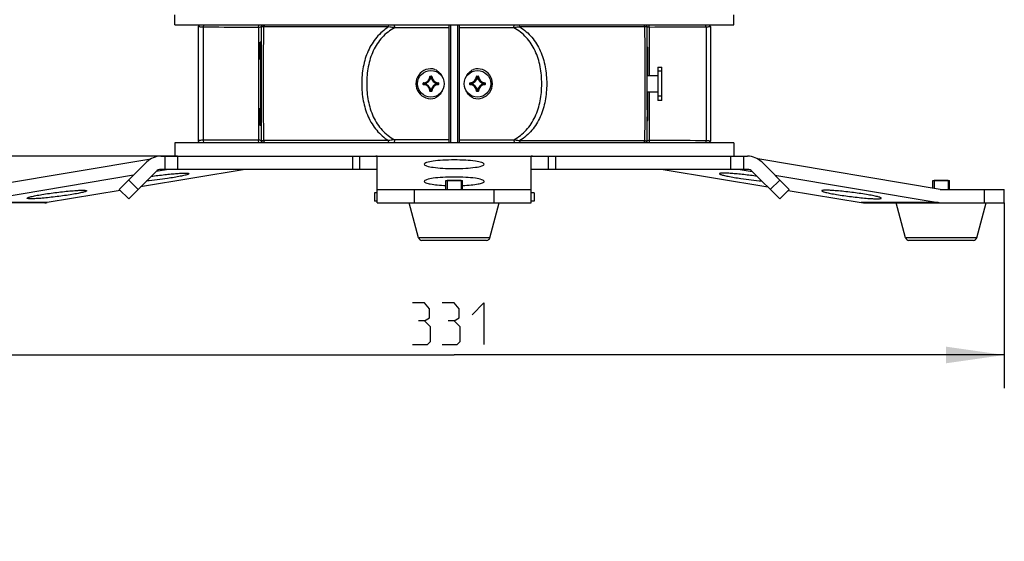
# Model space of a CAD drawing. Header units: millimetres. Extents: x 0 to 420, y 0 to 297.
# Tile 61 of 170: x 174 to 233, y 153 to 184. Entities that reach past the tile are written whole.
import ezdxf

# ---------------------------------------------------------------- set-up
doc = ezdxf.new("R2010")
doc.units = ezdxf.units.MM
doc.header["$LTSCALE"] = 23.1
doc.layers.get('0').update_dxf_attribs({"linetype": 'CONTINUOUS'})
for name, color, linetype in [('02___PRT_ALL_AXES', 7, 'CONTINUOUS'), ('AXES', 7, 'CONTINUOUS'), ('DIM_PILOTEES', 7, 'CONTINUOUS')]:
    doc.layers.add(name, color=color, linetype=linetype)
doc.styles.get("Standard").update_dxf_attribs({"font": 'txt', "width": 0.7})
doc.dimstyles.new('DIMSTYLE_1', dxfattribs={"dimtxt": 2.5, "dimasz": 3.5, "dimexe": 2, "dimexo": 0, "dimtad": 1, "dimdec": 0, "dimlfac": 5, "dimdsep": 46, "dimtxsty": 'Standard', "dimblk": '_FILLED', "dimblk1": '_FILLED', "dimblk2": '_FILLED', "dimcen": 0.09, "dimazin": 2, "dimtp": 0.5, "dimtm": 0.5, "dimtfac": 1, "dimtdec": 0, "dimtofl": 0, "dimtmove": 0, "dimatfit": 3, "dimldrblk": '_FILLED', "dimfxl": 0, "dimtolj": 1, "dimarcsym": 0})
doc.dimstyles.new('DIMSTYLE_4', dxfattribs={"dimtxt": 2.5, "dimasz": 3.5, "dimexe": 2, "dimexo": 0, "dimtad": 1, "dimlfac": 5, "dimdsep": 46, "dimtxsty": 'Standard', "dimblk": '_FILLED', "dimblk1": '_FILLED', "dimblk2": '_FILLED', "dimcen": 0.09, "dimazin": 2, "dimtp": 0.2, "dimtm": 0.2, "dimtfac": 1, "dimtofl": 0, "dimtmove": 0, "dimatfit": 3, "dimldrblk": '_FILLED', "dimfxl": 0, "dimtolj": 1, "dimarcsym": 0})

# ---------------------------------------------------------------- blocks, each defined once
blk = doc.blocks.new('_FILLED')
at = {"color": 0, "linetype": 'ByBlock'}
blk.add_solid([(0, 0), (-1, 0.143), (-1, -0.143)], dxfattribs=at)
blk = doc.blocks.new('*D3')
at = {"layer": 'DIM_PILOTEES', "color": 2, "linetype": 'Continuous'}
for p, q in [((200.335, 242.692), (141.023, 242.692)), ((143.023, 242.692), (143.023, 206.926)), ((143.023, 171.159), (143.023, 206.926)), ((169.132, 171.159), (141.023, 171.159))]:
    blk.add_line(p, q, dxfattribs=at)
at = {"layer": 'DIM_PILOTEES', "color": 2, "linetype": 'Continuous', "xscale": 3.5, "yscale": 3.5, "zscale": 3.5}
for p, rotation in [((143.023, 242.692), 90), ((143.023, 171.159), 270)]:
    blk.add_blockref('_FILLED', p, dxfattribs=dict(at, rotation=rotation))
at = {"layer": 'DIM_PILOTEES', "color": 2, "linetype": 'Continuous', "insert": (139.898, 206.926), "char_height": 2.5, "width": 8.30357, "attachment_point": 2, "rotation": 90, "line_spacing_factor": 0.9}
blk.add_mtext('{\\ftxt;\\W0.0001;\\H0.0001;\\~}{\\ftxt;\\W2.2142857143;\\H2.5; }{\\ftxt;\\W0.0001;\\H0.0001;\\~}', dxfattribs=at)
blk = doc.blocks.new('*D4')
at = {"layer": 'DIM_PILOTEES', "color": 2, "linetype": 'Continuous'}
for p, q in [((200.335, 242.692), (150.097, 242.692)), ((152.097, 242.692), (152.097, 209.456)), ((152.097, 176.219), (152.097, 209.456)), ((183.721, 176.219), (150.097, 176.219))]:
    blk.add_line(p, q, dxfattribs=at)
at = {"layer": 'DIM_PILOTEES', "color": 2, "linetype": 'Continuous', "xscale": 3.5, "yscale": 3.5, "zscale": 3.5}
for p, rotation in [((152.097, 242.692), 90), ((152.097, 176.219), 270)]:
    blk.add_blockref('_FILLED', p, dxfattribs=dict(at, rotation=rotation))
at = {"layer": 'DIM_PILOTEES', "color": 2, "linetype": 'Continuous', "insert": (148.972, 209.456), "char_height": 2.5, "width": 8.30357, "attachment_point": 2, "rotation": 90, "line_spacing_factor": 0.9}
blk.add_mtext('{\\ftxt;\\W0.0001;\\H0.0001;\\~}{\\ftxt;\\W2.2142857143;\\H2.5; }{\\ftxt;\\W0.0001;\\H0.0001;\\~}', dxfattribs=at)
blk = doc.blocks.new('*D9')
at = {"layer": 'DIM_PILOTEES', "color": 2, "linetype": 'Continuous'}
for p, q in [((152.097, 176.219), (152.097, 183.719)), ((152.097, 183.719), (152.097, 173.689)), ((183.721, 176.219), (150.097, 176.219)), ((152.097, 157.628), (152.097, 173.689)), ((169.132, 171.159), (150.097, 171.159)), ((152.097, 171.159), (152.097, 157.628))]:
    blk.add_line(p, q, dxfattribs=at)
at = {"layer": 'DIM_PILOTEES', "color": 2, "linetype": 'Continuous', "xscale": 3.5, "yscale": 3.5, "zscale": 3.5}
for p, rotation in [((152.097, 176.219), 270), ((152.097, 171.159), 90)]:
    blk.add_blockref('_FILLED', p, dxfattribs=dict(at, rotation=rotation))
at = {"layer": 'DIM_PILOTEES', "color": 2, "linetype": 'Continuous', "insert": (148.972, 166.735), "char_height": 2.5, "width": 13.66071, "attachment_point": 3, "rotation": 90, "line_spacing_factor": 0.9}
blk.add_mtext('{\\ftxt;\\W0.0001;\\H0.0001;\\~}{\\ftxt;\\W0.4285714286;\\H2.5; }{\\ftxt;\\W0.0001;\\H0.0001;\\~}{\\ftxt;\\W0.0001;\\H0.0001;\\~}{\\ftxt;\\W2.7857142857;\\H2.5; }{\\ftxt;\\W0.0001;\\H0.0001;\\~}{\\ftxt;\\W0.0001;\\H0.0001;\\~}{\\ftxt;\\W0.4285714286;\\H2.5; }{\\ftxt;\\W0.0001;\\H0.0001;\\~}', dxfattribs=at)
blk = doc.blocks.new('*D13')
at = {"layer": 'DIM_PILOTEES', "color": 2, "linetype": 'Continuous'}
for p, q in [((167.282, 173.419), (167.282, 162.272)), ((233.419, 173.419), (233.419, 162.272)), ((167.282, 164.272), (200.35, 164.272)), ((233.419, 164.272), (200.35, 164.272))]:
    blk.add_line(p, q, dxfattribs=at)
at = {"layer": 'DIM_PILOTEES', "color": 2, "linetype": 'Continuous', "xscale": 3.5, "yscale": 3.5, "zscale": 3.5, "rotation": 180}
blk.add_blockref('_FILLED', (167.282, 164.272), dxfattribs=at)
at = {"layer": 'DIM_PILOTEES', "color": 2, "linetype": 'Continuous', "xscale": 3.5, "yscale": 3.5, "zscale": 3.5}
blk.add_blockref('_FILLED', (233.419, 164.272), dxfattribs=at)
at = {"layer": 'DIM_PILOTEES', "color": 2, "linetype": 'Continuous', "insert": (200.35, 167.397), "char_height": 2.5, "width": 7.5, "attachment_point": 2, "line_spacing_factor": 0.9}
blk.add_mtext('{\\ftxt;\\W0.0001;\\H0.0001;\\~}{\\ftxt;\\W2.0;\\H2.5; }{\\ftxt;\\W0.0001;\\H0.0001;\\~}', dxfattribs=at)

msp = doc.modelspace()

# ---------------------------------------------------------------- linework, layer by layer
at = {"color": 7, "linetype": 'Continuous'}
for p, q in [((184.9502, 184.0195), (185.0502, 184.1195)), ((185.2807, 183.9623), (185.2981, 184.1195)), ((188.5849, 183.9561), (188.6023, 184.1195)), ((188.7502, 184.0195), (188.8502, 184.1195)), ((188.8926, 183.9839), (188.957, 184.1195)), ((196.4027, 183.9839), (196.4249, 184.1194)), ((196.7741, 183.9403), (196.7553, 184.1195)), ((200.0502, 177.0195), (200.0502, 184.1195)), ((200.1502, 177.0195), (200.1502, 184.1195)), ((200.5502, 184.1195), (200.5502, 177.0195)), ((200.6502, 184.1195), (200.6502, 177.0195)), ((203.9263, 183.9403), (203.9451, 184.1195)), ((204.2976, 183.9839), (204.2755, 184.1195)), ((211.8078, 183.9839), (211.7434, 184.1194)), ((211.9502, 184.0195), (211.8502, 184.1195)), ((212.0818, 183.9596), (212.0476, 184.1195)), ((215.487, 183.9707), (215.4528, 184.1195)), ((215.7502, 184.0195), (215.6502, 184.1195)), ((184.9502, 184.0195), (184.9502, 177.1195)), ((185.2807, 177.1766), (185.2807, 183.9623)), ((188.5849, 183.9561), (188.5849, 177.1828)), ((188.7502, 184.0195), (188.7502, 177.1195)), ((196.4027, 183.9839), (188.8926, 183.9839)), ((200.0502, 183.9403), (196.7741, 183.9403)), ((203.9263, 183.9403), (200.6502, 183.9403)), ((211.8078, 183.9839), (204.2976, 183.9839)), ((211.9502, 179.012), (211.9502, 184.0195)), ((212.0818, 181.0695), (212.0818, 183.9596)), ((215.487, 183.9707), (215.487, 177.1682)), ((215.7502, 184.0195), (215.7502, 177.1195)), ((188.7502, 183.0695), (188.6902, 183.0695)), ((188.6902, 182.0295), (188.6902, 183.0695)), ((211.9502, 182.7695), (211.9902, 182.7695)), ((211.9902, 181.0695), (211.9902, 182.7695)), ((188.7502, 182.0295), (188.6902, 182.0295)), ((188.7102, 182.0295), (188.7102, 178.4434)), ((212.5902, 181.5695), (212.8302, 181.5695)), ((212.5902, 181.5695), (212.5902, 179.5695)), ((212.8302, 181.3195), (212.5902, 181.3195)), ((212.8302, 179.5695), (212.8302, 181.5695)), ((198.491, 180.6088), (198.501, 180.6088)), ((198.491, 180.5301), (198.491, 180.6088)), ((198.491, 180.5301), (198.501, 180.5301)), ((198.501, 180.5301), (198.501, 180.6088)), ((198.5104, 180.6287), (198.5107, 180.6188)), ((198.5443, 180.5775), (198.5344, 180.5775)), ((198.5344, 180.5614), (198.5344, 180.5775)), ((198.5443, 180.5614), (198.5344, 180.5614)), ((198.5443, 180.5775), (198.5434, 180.5874)), ((198.5443, 180.5614), (198.5434, 180.5515)), ((198.5443, 180.5615), (198.5443, 180.5775)), ((198.8909, 181.0092), (198.9008, 181.009)), ((198.9108, 181.0286), (198.9896, 181.0286)), ((198.9108, 181.0286), (198.9108, 181.0187)), ((198.9108, 181.0187), (198.9896, 181.0187)), ((198.9421, 180.9753), (198.9322, 180.9763)), ((198.9421, 180.9853), (198.9582, 180.9853)), ((198.9421, 180.9753), (198.9421, 180.9853)), ((198.9422, 180.9753), (198.9582, 180.9753)), ((198.9582, 180.9753), (198.9582, 180.9853)), ((198.9582, 180.9753), (198.9681, 180.9763)), ((198.9896, 181.0286), (198.9896, 181.0187)), ((199.0095, 181.0092), (198.9995, 181.009)), ((199.356, 180.5775), (199.357, 180.5874)), ((199.356, 180.5775), (199.366, 180.5775)), ((199.356, 180.5775), (199.356, 180.5614)), ((199.356, 180.5614), (199.366, 180.5614)), ((199.356, 180.5614), (199.357, 180.5515)), ((199.366, 180.5775), (199.366, 180.5614)), ((199.3899, 180.6287), (199.3897, 180.6188)), ((199.4093, 180.6088), (199.3994, 180.6088)), ((199.3994, 180.6088), (199.3994, 180.5301)), ((199.4093, 180.5301), (199.3994, 180.5301)), ((199.4093, 180.6088), (199.4093, 180.5301)), ((201.291, 180.6088), (201.301, 180.6088)), ((201.291, 180.5301), (201.291, 180.6088)), ((201.291, 180.5301), (201.301, 180.5301)), ((201.301, 180.5301), (201.301, 180.6088)), ((201.3104, 180.6287), (201.3107, 180.6188)), ((201.3443, 180.5775), (201.3344, 180.5775)), ((201.3344, 180.5614), (201.3344, 180.5775)), ((201.3443, 180.5614), (201.3344, 180.5614)), ((201.3443, 180.5775), (201.3434, 180.5874)), ((201.3443, 180.5614), (201.3434, 180.5515)), ((201.3443, 180.5614), (201.3443, 180.5775)), ((201.6909, 181.0092), (201.7008, 181.009)), ((201.7108, 181.0286), (201.7896, 181.0286)), ((201.7108, 181.0286), (201.7108, 181.0187)), ((201.7108, 181.0187), (201.7896, 181.0187)), ((201.7421, 180.9753), (201.7322, 180.9763)), ((201.7421, 180.9853), (201.7582, 180.9853)), ((201.7421, 180.9753), (201.7421, 180.9853)), ((201.7422, 180.9753), (201.7582, 180.9753)), ((201.7582, 180.9753), (201.7582, 180.9853)), ((201.7582, 180.9753), (201.7681, 180.9763)), ((201.7896, 181.0286), (201.7896, 181.0187)), ((201.8095, 181.0092), (201.7995, 181.009)), ((202.156, 180.5775), (202.157, 180.5874)), ((202.156, 180.5775), (202.166, 180.5775)), ((202.156, 180.5774), (202.156, 180.5614)), ((202.156, 180.5614), (202.166, 180.5614)), ((202.156, 180.5614), (202.157, 180.5515)), ((202.166, 180.5775), (202.166, 180.5614)), ((202.1899, 180.6287), (202.1897, 180.6188)), ((202.2093, 180.6088), (202.1994, 180.6088)), ((202.1994, 180.6088), (202.1994, 180.5301)), ((202.2093, 180.5301), (202.1994, 180.5301)), ((202.2093, 180.6088), (202.2093, 180.5301)), ((211.9902, 181.0695), (212.5902, 181.0695)), ((198.5104, 180.5102), (198.5107, 180.5201)), ((198.8909, 180.1297), (198.9008, 180.13)), ((198.9896, 180.1202), (198.9108, 180.1202)), ((198.9108, 180.1103), (198.9108, 180.1202)), ((198.9896, 180.1103), (198.9108, 180.1103)), ((198.9421, 180.1636), (198.9322, 180.1626)), ((198.9421, 180.1636), (198.9421, 180.1536)), ((198.9582, 180.1536), (198.9421, 180.1536)), ((198.9582, 180.1636), (198.9422, 180.1636)), ((198.9582, 180.1636), (198.9681, 180.1626)), ((198.9582, 180.1636), (198.9582, 180.1536)), ((198.9896, 180.1103), (198.9896, 180.1202)), ((199.0095, 180.1297), (198.9995, 180.13)), ((199.3899, 180.5102), (199.3897, 180.5201)), ((201.3104, 180.5102), (201.3107, 180.5201)), ((201.6909, 180.1297), (201.7008, 180.13)), ((201.7896, 180.1202), (201.7108, 180.1202)), ((201.7108, 180.1103), (201.7108, 180.1202)), ((201.7896, 180.1103), (201.7108, 180.1103)), ((201.7421, 180.1636), (201.7322, 180.1626)), ((201.7421, 180.1636), (201.7421, 180.1536)), ((201.7582, 180.1536), (201.7421, 180.1536)), ((201.7582, 180.1636), (201.7422, 180.1636)), ((201.7582, 180.1636), (201.7681, 180.1626)), ((201.7582, 180.1636), (201.7582, 180.1536)), ((201.7896, 180.1103), (201.7896, 180.1202)), ((201.8095, 180.1297), (201.7995, 180.13)), ((202.1899, 180.5102), (202.1897, 180.5201)), ((212.5902, 180.0695), (211.9902, 180.0695)), ((211.9902, 178.3695), (211.9902, 180.0695)), ((212.0818, 177.1793), (212.0818, 180.0695)), ((212.8302, 179.8195), (212.5902, 179.8195)), ((212.8302, 179.5695), (212.5902, 179.5695)), ((188.7102, 179.1095), (188.6902, 179.1095)), ((188.6902, 178.0695), (188.6902, 179.1095)), ((211.9502, 178.8681), (211.9502, 178.4699)), ((211.9502, 177.1195), (211.9502, 178.448)), ((211.9502, 178.3695), (211.9902, 178.3695)), ((188.7502, 178.0695), (188.6902, 178.0695)), ((217.1502, 177.0195), (183.5502, 177.0195)), ((183.5502, 177.0195), (183.5502, 176.2195)), ((185.0502, 177.0195), (184.9502, 177.1195)), ((185.2981, 177.0195), (185.2807, 177.1766)), ((188.6023, 177.0195), (188.5849, 177.1828)), ((188.8502, 177.0195), (188.7502, 177.1195)), ((196.4027, 177.155), (188.8926, 177.155)), ((188.957, 177.0195), (188.8926, 177.155)), ((196.4249, 177.0194), (196.4027, 177.155)), ((196.7553, 177.0194), (196.7742, 177.1986)), ((200.0502, 177.1986), (196.7742, 177.1986)), ((200.6502, 177.1986), (203.9263, 177.1986)), ((203.9263, 177.1986), (203.9451, 177.0194)), ((204.2976, 177.155), (204.2755, 177.0195)), ((204.2976, 177.155), (211.8078, 177.155)), ((211.8078, 177.155), (211.7434, 177.0194)), ((211.9502, 177.1195), (211.8502, 177.0195)), ((212.0818, 177.1793), (212.0476, 177.0195)), ((215.487, 177.1682), (215.4528, 177.0195)), ((215.7502, 177.1195), (215.6502, 177.0195)), ((217.1502, 177.0195), (217.1502, 176.2195)), ((171.1404, 174.2195), (182.1034, 176.0503)), ((180.2188, 174.2195), (181.8673, 175.868)), ((182.7159, 176.2195), (217.9845, 176.2195)), ((182.9479, 176.2195), (182.9479, 175.4195)), ((183.7213, 176.2195), (183.7213, 175.4195)), ((194.2652, 175.4195), (194.2652, 176.2195)), ((194.6849, 175.4195), (194.6849, 176.2195)), ((195.7239, 173.4195), (195.7239, 176.2193)), ((195.7239, 176.2092), (204.9764, 176.2092)), ((204.9764, 173.4195), (204.9764, 176.2193)), ((206.0154, 175.4195), (206.0154, 176.2195)), ((206.4352, 176.2195), (206.4352, 175.4195)), ((216.979, 175.4195), (216.979, 176.2195)), ((217.7525, 175.4195), (217.7525, 176.2195)), ((229.5599, 174.2195), (218.597, 176.0503)), ((218.833, 175.868), (220.4816, 174.2195)), ((180.7845, 173.6538), (182.433, 175.3023)), ((187.7921, 175.4195), (181.4992, 174.3685)), ((183.1659, 175.4195), (182.4339, 175.2972)), ((195.7239, 175.4195), (182.7159, 175.4195)), ((217.9845, 175.4195), (204.9764, 175.4195)), ((212.9082, 175.4195), (219.2011, 174.3685)), ((217.5345, 175.4195), (218.2665, 175.2972)), ((218.2673, 175.3023), (219.9159, 173.6538)), ((181.0685, 175.0692), (171.2643, 173.4318)), ((180.7845, 174.7851), (181.3502, 174.2195)), ((200.7702, 174.7595), (199.9302, 174.7595)), ((219.3502, 174.2195), (219.9159, 174.7851)), ((219.6318, 175.0692), (229.4361, 173.4318)), ((230.0418, 174.7595), (229.2018, 174.7595)), ((180.2743, 174.1639), (175.8905, 173.4318)), ((180.2188, 174.2195), (180.7845, 173.6538)), ((195.7239, 174.2195), (204.9764, 174.2195)), ((197.9677, 173.4195), (197.9677, 174.2195)), ((202.7327, 174.2195), (202.7327, 173.4195)), ((219.9159, 173.6538), (220.4816, 174.2195)), ((220.426, 174.1639), (224.8098, 173.4318)), ((229.5599, 174.2195), (233.4186, 174.2195)), ((232.2186, 173.4195), (232.2186, 174.2195)), ((233.4186, 173.4195), (233.4186, 174.2195)), ((175.8905, 173.4318), (171.2643, 173.4318)), ((195.7239, 174.0095), (195.5502, 174.0095)), ((195.5502, 174.0095), (195.5502, 173.5095)), ((195.7239, 173.5095), (195.5502, 173.5095)), ((205.1502, 174.0095), (204.9764, 174.0095)), ((205.1502, 173.5095), (204.9764, 173.5095)), ((205.1502, 174.0095), (205.1502, 173.5095)), ((229.4361, 173.4318), (224.8098, 173.4318)), ((175.7418, 173.4195), (167.2818, 173.4195)), ((195.7239, 173.4195), (204.9764, 173.4195)), ((198.2107, 171.3081), (197.6502, 173.4195)), ((202.4897, 171.3081), (203.0502, 173.4195)), ((224.9586, 173.4195), (233.4186, 173.4195)), ((227.4824, 171.3081), (226.9218, 173.4195)), ((231.7613, 171.3081), (232.3218, 173.4195)), ((202.4897, 171.3081), (198.2107, 171.3081)), ((202.2964, 171.1595), (198.404, 171.1595)), ((231.7613, 171.3081), (227.4824, 171.3081)), ((231.568, 171.1595), (227.6757, 171.1595))]:
    msp.add_line(p, q, dxfattribs=at)
at = {"color": 2, "linetype": 'Continuous'}
for p, q in [((199.9302, 174.7595), (199.9302, 174.2195)), ((200.7702, 174.7595), (200.7702, 174.2195)), ((229.2018, 174.7595), (229.2018, 174.2793)), ((230.0418, 174.7595), (230.0418, 174.2195))]:
    msp.add_line(p, q, dxfattribs=at)
at = {"color": 7, "linetype": 'Continuous'}
for centre, radius, start, end in [((386.3756, 180.5694), 197.5125, 179.009467, 180.990529), ((14.325, 180.5695), 197.5123, 359.009465, 0.990529), ((198.5109, 180.5301), 0.0199, 179.953311, 268.496319), ((199.3636, 181.4947), 1.2365, 225.760985, 227.883372), ((199.3636, 179.6442), 1.2365, 132.116641, 134.239), ((198.5002, 181.0195), 0.3908, 271.501134, 358.498869), ((198.5002, 181.0195), 0.4008, 271.501073, 358.498923), ((199.3524, 181.4623), 1.1917, 225.06013, 227.238398), ((199.3524, 179.6767), 1.1916, 132.761512, 134.939957), ((198.5444, 180.5615), 0.0101, 180.461157, 263.833004), ((198.5002, 181.0195), 0.4342, 275.705877, 354.29412), ((198.5002, 180.1195), 0.4342, 5.705877, 84.29412), ((198.5002, 181.0195), 0.4442, 275.705455, 354.294696), ((198.5002, 180.1195), 0.4442, 5.705466, 84.294708), ((198.9108, 181.0087), 0.0199, 89.946024, 178.514983), ((198.0574, 180.1673), 1.1916, 42.761512, 44.939957), ((198.0249, 180.156), 1.2365, 42.116641, 44.239), ((199.8754, 180.156), 1.2365, 135.761, 137.883359), ((199.4002, 181.0195), 0.4442, 185.705404, 264.294629), ((199.4002, 180.1195), 0.4442, 95.705466, 174.294702), ((199.843, 180.1673), 1.1916, 135.060043, 137.238488), ((199.4002, 181.0195), 0.4342, 185.70588, 264.29412), ((199.4002, 180.1195), 0.4342, 95.705877, 174.29412), ((198.9896, 181.0087), 0.0199, 1.496896, 90.049332), ((199.4002, 181.0195), 0.4008, 181.501077, 268.498923), ((199.4002, 181.0195), 0.3908, 181.501131, 268.498867), ((198.548, 181.4622), 1.1916, 312.761512, 314.939957), ((198.5479, 179.6766), 1.1917, 45.06013, 47.238398), ((198.5368, 181.4947), 1.2365, 312.116641, 314.239), ((198.5368, 179.6442), 1.2365, 45.760985, 47.883372), ((199.3894, 180.6089), 0.0199, 359.925483, 88.567992), ((199.3894, 180.53), 0.0199, 271.454883, 0.065586), ((201.3109, 180.6089), 0.0199, 91.454883, 180.065586), ((201.3109, 180.53), 0.0199, 179.925483, 268.567992), ((202.1636, 181.4947), 1.2365, 225.760985, 227.883372), ((202.1636, 179.6442), 1.2365, 132.116641, 134.239), ((201.3002, 181.0195), 0.3908, 271.501135, 358.498863), ((201.3002, 181.0195), 0.4008, 271.501073, 358.498923), ((202.1524, 181.4623), 1.1917, 225.06013, 227.238398), ((202.1524, 179.6767), 1.1916, 132.761512, 134.939957), ((201.3002, 181.0195), 0.4342, 275.705877, 354.29412), ((201.3002, 180.1195), 0.4342, 5.70588, 84.29412), ((201.3002, 181.0195), 0.4442, 275.705466, 354.294702), ((201.3002, 180.1195), 0.4442, 5.705404, 84.294629), ((201.7108, 181.0087), 0.0199, 89.94591, 178.515385), ((200.8574, 180.1673), 1.1916, 42.761512, 44.939957), ((200.8249, 180.156), 1.2365, 42.116641, 44.239), ((202.6754, 180.156), 1.2365, 135.760985, 137.883372), ((201.7581, 180.9752), 0.0101, 6.166996, 89.538843), ((202.2002, 181.0195), 0.4442, 185.705466, 264.294708), ((202.2002, 180.1195), 0.4442, 95.705455, 174.294696), ((202.643, 180.1672), 1.1917, 135.06013, 137.238398), ((202.2002, 181.0195), 0.4342, 185.705877, 264.29412), ((202.2002, 180.1195), 0.4342, 95.705877, 174.29412), ((202.2002, 181.0195), 0.4008, 181.501073, 268.498923), ((202.2002, 181.0195), 0.3908, 181.501133, 268.498862), ((201.348, 181.4622), 1.1916, 312.761512, 314.939957), ((202.1559, 180.5774), 0.0101, 0.461157, 83.833004), ((201.3479, 179.6766), 1.1917, 45.06013, 47.238398), ((201.3368, 181.4947), 1.2365, 312.116641, 314.239), ((201.3368, 179.6442), 1.2365, 45.760985, 47.883372), ((202.1894, 180.6088), 0.0199, 359.953311, 88.496319), ((198.5002, 180.1195), 0.3908, 1.501133, 88.498862), ((198.5002, 180.1195), 0.4008, 1.501073, 88.498923), ((198.0573, 180.9717), 1.1917, 315.06013, 317.238398), ((198.025, 180.9829), 1.2365, 315.760985, 317.883372), ((198.9422, 180.1637), 0.0101, 186.166996, 269.538843), ((199.8754, 180.9829), 1.2365, 222.116641, 224.239), ((199.843, 180.9716), 1.1916, 222.761512, 224.939957), ((198.9896, 180.1302), 0.0199, 269.94591, 358.515385), ((199.4002, 180.1195), 0.4008, 91.501073, 178.498923), ((199.4002, 180.1195), 0.3908, 91.501135, 178.498863), ((201.3002, 180.1195), 0.3908, 1.501131, 88.498867), ((201.3002, 180.1195), 0.4008, 1.501077, 88.498923), ((201.7108, 180.1302), 0.0199, 181.496896, 270.049332), ((200.8574, 180.9716), 1.1916, 315.060043, 317.238488), ((200.8249, 180.9829), 1.2365, 315.761, 317.883359), ((202.6754, 180.9829), 1.2365, 222.116641, 224.239), ((202.643, 180.9716), 1.1916, 222.761512, 224.939957), ((201.7896, 180.1302), 0.0199, 269.946024, 358.514983), ((202.2002, 180.1195), 0.4008, 91.501073, 178.498923), ((202.2002, 180.1195), 0.3908, 91.501134, 178.498869), ((212.2301, 179.0406), 0.3288, 210.140086, 211.63911), ((188.7502, 178.4434), 0.04, 180, 269), ((182.7159, 175.0195), 1.2, 90, 135), ((195.6291, 133.2793), 42.9401, 89.873521, 89.987002), ((205.0712, 133.2793), 42.9401, 90.012998, 90.126479), ((217.9845, 175.0195), 1.2, 45, 90), ((182.7159, 175.0195), 0.4, 90, 135), ((217.9845, 175.0195), 0.4, 45, 90), ((175.7415, 174.3241), 0.9046, 270.016185, 279.481235), ((198.404, 171.3595), 0.2, 194.868281, 270), ((202.2964, 171.3595), 0.2, 270, 345.131719), ((227.6757, 171.3595), 0.2, 194.868281, 270), ((231.568, 171.3595), 0.2, 270, 345.131719)]:
    msp.add_arc(centre, radius, start, end, dxfattribs=at)
for points, knots in [([(185.2807, 183.9623), (185.2397, 183.9634), (185.1628, 183.9674), (185.0616, 183.9783), (184.9931, 183.9926), (184.9595, 184.0058), (184.9502, 184.0154), (184.9502, 184.0195)], [0, 0, 0, 0, 0.3603489, 0.674969, 0.8988361, 0.9641707, 1, 1, 1, 1]), ([(188.5849, 183.9561), (188.3047, 183.9567), (187.2033, 183.9589), (186.1019, 183.9609), (185.2807, 183.9623)], [0, 0, 0, 0, 0.2544012, 1, 1, 1, 1]), ([(188.7344, 183.9935), (188.716, 183.9794), (188.6645, 183.9639), (188.6135, 183.9576), (188.5849, 183.9561)], [0, 0, 0, 0, 0.4477357, 1, 1, 1, 1]), ([(188.8926, 183.9839), (188.8729, 183.9859), (188.8383, 183.9898), (188.7926, 183.9985), (188.7659, 184.0054), (188.7502, 184.0148), (188.7502, 184.0195)], [0, 0, 0, 0, 0.3975495, 0.7057349, 0.9067836, 1, 1, 1, 1]), ([(196.4027, 183.9839), (196.2692, 183.8986), (196.0142, 183.7091), (195.6787, 183.3695), (195.3969, 182.9802), (195.0922, 182.3997), (194.8501, 181.5895), (194.7584, 180.5694), (194.8501, 179.5494), (195.0922, 178.7392), (195.3969, 178.1587), (195.6787, 177.7694), (196.0141, 177.4298), (196.2692, 177.2404), (196.4027, 177.155)], [0, 0, 0, 0, 0.0603377, 0.120481, 0.181077, 0.2426632, 0.3694266, 0.4999998, 0.630573, 0.7573364, 0.8189226, 0.8795186, 0.939662, 1, 1, 1, 1]), ([(196.7742, 183.9403), (196.6334, 183.8626), (196.3637, 183.6872), (196.0078, 183.3615), (195.711, 182.9796), (195.3941, 182.4033), (195.1483, 181.5914), (195.0571, 180.5694), (195.1483, 179.5475), (195.3941, 178.7356), (195.711, 178.1593), (196.0078, 177.7774), (196.3637, 177.4518), (196.6334, 177.2763), (196.7742, 177.1986)], [0, 0, 0, 0, 0.0609502, 0.1213757, 0.181977, 0.2434159, 0.369771, 0.4999999, 0.6302288, 0.7565838, 0.8180228, 0.8786241, 0.9390497, 1, 1, 1, 1]), ([(196.7742, 183.9403), (196.7488, 183.9428), (196.6247, 183.9556), (196.501, 183.9709), (196.4027, 183.9839)], [0, 0, 0, 0, 0.2051242, 1, 1, 1, 1]), ([(204.2976, 183.9839), (204.2616, 183.9791), (204.1379, 183.9633), (204.0141, 183.9488), (203.9262, 183.9403)], [0, 0, 0, 0, 0.2917419, 1, 1, 1, 1]), ([(203.9262, 177.1986), (204.0669, 177.2763), (204.3367, 177.4517), (204.6925, 177.7774), (204.9894, 178.1593), (205.3063, 178.7356), (205.5521, 179.5475), (205.6433, 180.5694), (205.5521, 181.5914), (205.3063, 182.4033), (204.9894, 182.9796), (204.6925, 183.3615), (204.3367, 183.6871), (204.0669, 183.8626), (203.9262, 183.9403)], [0, 0, 0, 0, 0.0609504, 0.1213758, 0.1819771, 0.2434161, 0.3697711, 0.5, 0.6302289, 0.7565839, 0.8180229, 0.8786242, 0.9390498, 1, 1, 1, 1]), ([(204.2976, 183.9839), (204.4311, 183.8985), (204.6862, 183.7091), (205.0217, 183.3695), (205.3034, 182.9802), (205.6082, 182.3997), (205.8502, 181.5895), (205.9419, 180.5694), (205.8502, 179.5494), (205.6082, 178.7392), (205.3034, 178.1587), (205.0217, 177.7694), (204.6862, 177.4298), (204.4312, 177.2403), (204.2976, 177.155)], [0, 0, 0, 0, 0.060338, 0.1204814, 0.1810774, 0.2426636, 0.369427, 0.5000002, 0.6305734, 0.7573368, 0.8189231, 0.879519, 0.9396623, 1, 1, 1, 1]), ([(211.9502, 184.0195), (211.9502, 184.0148), (211.9344, 184.0054), (211.9076, 183.9984), (211.862, 183.9898), (211.8275, 183.9859), (211.8078, 183.9839)], [0, 0, 0, 0, 0.0936071, 0.2950564, 0.6031853, 1, 1, 1, 1]), ([(212.0818, 183.9596), (212.0565, 183.9624), (212.0205, 183.9685), (211.9789, 183.9845), (211.9626, 183.9955), (211.9572, 184.002)], [0, 0, 0, 0, 0.5714164, 0.8101495, 1, 1, 1, 1]), ([(215.487, 183.9707), (215.2119, 183.97), (214.0769, 183.9668), (212.9418, 183.963), (212.0818, 183.9596)], [0, 0, 0, 0, 0.2423341, 1, 1, 1, 1]), ([(215.7502, 184.0195), (215.7502, 184.0163), (215.7434, 184.0089), (215.718, 183.9984), (215.665, 183.9867), (215.5838, 183.9768), (215.5212, 183.9724), (215.487, 183.9707)], [0, 0, 0, 0, 0.034379, 0.0959045, 0.3093958, 0.6227635, 1, 1, 1, 1]), ([(198.5104, 180.6287), (198.5054, 180.6286), (198.4951, 180.6243), (198.491, 180.6138), (198.491, 180.6088)], [0, 0, 0, 0, 0.4999908, 1, 1, 1, 1]), ([(198.501, 180.6088), (198.501, 180.6113), (198.503, 180.6166), (198.5082, 180.6187), (198.5107, 180.6188)], [0, 0, 0, 0, 0.5000089, 1, 1, 1, 1]), ([(198.5107, 180.5201), (198.5082, 180.5202), (198.503, 180.5223), (198.501, 180.5276), (198.501, 180.5301)], [0, 0, 0, 0, 0.500008, 1, 1, 1, 1]), ([(198.5344, 180.5775), (198.5344, 180.5799), (198.5363, 180.5848), (198.541, 180.5872), (198.5434, 180.5874)], [0, 0, 0, 0, 0.4999439, 1, 1, 1, 1]), ([(198.9008, 181.009), (198.9009, 181.0115), (198.903, 181.0167), (198.9083, 181.0187), (198.9108, 181.0187)], [0, 0, 0, 0, 0.500008, 1, 1, 1, 1]), ([(198.9322, 180.9763), (198.9325, 180.9787), (198.9348, 180.9834), (198.9398, 180.9852), (198.9421, 180.9853)], [0, 0, 0, 0, 0.5000561, 1, 1, 1, 1]), ([(198.9582, 180.9853), (198.9606, 180.9852), (198.9655, 180.9834), (198.9679, 180.9787), (198.9681, 180.9763)], [0, 0, 0, 0, 0.4999439, 1, 1, 1, 1]), ([(198.9896, 181.0187), (198.9921, 181.0187), (198.9973, 181.0167), (198.9995, 181.0115), (198.9995, 181.009)], [0, 0, 0, 0, 0.5000088, 1, 1, 1, 1]), ([(199.357, 180.5874), (199.3594, 180.5872), (199.3641, 180.5848), (199.366, 180.5799), (199.366, 180.5775)], [0, 0, 0, 0, 0.5000561, 1, 1, 1, 1]), ([(199.366, 180.5614), (199.366, 180.559), (199.3641, 180.5541), (199.3594, 180.5517), (199.357, 180.5515)], [0, 0, 0, 0, 0.4999439, 1, 1, 1, 1]), ([(199.3897, 180.6188), (199.3922, 180.6187), (199.3974, 180.6166), (199.3994, 180.6113), (199.3994, 180.6088)], [0, 0, 0, 0, 0.5000081, 1, 1, 1, 1]), ([(199.3994, 180.5301), (199.3994, 180.5276), (199.3974, 180.5223), (199.3922, 180.5202), (199.3897, 180.5201)], [0, 0, 0, 0, 0.5000089, 1, 1, 1, 1]), ([(201.301, 180.6088), (201.301, 180.6113), (201.303, 180.6166), (201.3082, 180.6187), (201.3107, 180.6188)], [0, 0, 0, 0, 0.5000089, 1, 1, 1, 1]), ([(201.3107, 180.5201), (201.3082, 180.5202), (201.303, 180.5223), (201.301, 180.5276), (201.301, 180.5301)], [0, 0, 0, 0, 0.5000081, 1, 1, 1, 1]), ([(201.3344, 180.5775), (201.3344, 180.5799), (201.3363, 180.5848), (201.341, 180.5872), (201.3434, 180.5874)], [0, 0, 0, 0, 0.4999439, 1, 1, 1, 1]), ([(201.3434, 180.5515), (201.341, 180.5517), (201.3363, 180.5541), (201.3344, 180.559), (201.3344, 180.5614)], [0, 0, 0, 0, 0.5000561, 1, 1, 1, 1]), ([(201.7008, 181.009), (201.7009, 181.0115), (201.703, 181.0167), (201.7083, 181.0187), (201.7108, 181.0187)], [0, 0, 0, 0, 0.500008, 1, 1, 1, 1]), ([(201.7322, 180.9763), (201.7325, 180.9787), (201.7348, 180.9834), (201.7398, 180.9852), (201.7421, 180.9853)], [0, 0, 0, 0, 0.5000561, 1, 1, 1, 1]), ([(201.8095, 181.0092), (201.8093, 181.0142), (201.805, 181.0245), (201.7946, 181.0286), (201.7896, 181.0286)], [0, 0, 0, 0, 0.4999952, 1, 1, 1, 1]), ([(201.7896, 181.0187), (201.7921, 181.0187), (201.7973, 181.0167), (201.7995, 181.0115), (201.7995, 181.009)], [0, 0, 0, 0, 0.5000089, 1, 1, 1, 1]), ([(202.166, 180.5614), (202.166, 180.559), (202.1641, 180.5541), (202.1594, 180.5517), (202.157, 180.5515)], [0, 0, 0, 0, 0.4999439, 1, 1, 1, 1]), ([(202.1897, 180.6188), (202.1922, 180.6187), (202.1974, 180.6166), (202.1994, 180.6113), (202.1994, 180.6088)], [0, 0, 0, 0, 0.500008, 1, 1, 1, 1]), ([(202.1994, 180.5301), (202.1994, 180.5276), (202.1974, 180.5223), (202.1922, 180.5202), (202.1897, 180.5201)], [0, 0, 0, 0, 0.5000089, 1, 1, 1, 1]), ([(202.1899, 180.5102), (202.1949, 180.5103), (202.2053, 180.5146), (202.2093, 180.5251), (202.2093, 180.5301)], [0, 0, 0, 0, 0.4999908, 1, 1, 1, 1]), ([(198.8909, 180.1297), (198.891, 180.1247), (198.8954, 180.1144), (198.9058, 180.1103), (198.9108, 180.1103)], [0, 0, 0, 0, 0.4999952, 1, 1, 1, 1]), ([(198.9108, 180.1202), (198.9083, 180.1202), (198.903, 180.1222), (198.9009, 180.1274), (198.9008, 180.13)], [0, 0, 0, 0, 0.5000089, 1, 1, 1, 1]), ([(198.9681, 180.1626), (198.9679, 180.1602), (198.9655, 180.1555), (198.9606, 180.1537), (198.9582, 180.1536)], [0, 0, 0, 0, 0.5000561, 1, 1, 1, 1]), ([(198.9995, 180.13), (198.9995, 180.1274), (198.9973, 180.1222), (198.9921, 180.1202), (198.9896, 180.1202)], [0, 0, 0, 0, 0.500008, 1, 1, 1, 1]), ([(201.7108, 180.1202), (201.7083, 180.1202), (201.703, 180.1222), (201.7009, 180.1274), (201.7008, 180.13)], [0, 0, 0, 0, 0.5000088, 1, 1, 1, 1]), ([(201.7421, 180.1536), (201.7398, 180.1537), (201.7348, 180.1555), (201.7325, 180.1602), (201.7322, 180.1626)], [0, 0, 0, 0, 0.4999439, 1, 1, 1, 1]), ([(201.7681, 180.1626), (201.7679, 180.1602), (201.7655, 180.1555), (201.7606, 180.1537), (201.7582, 180.1536)], [0, 0, 0, 0, 0.5000561, 1, 1, 1, 1]), ([(201.7995, 180.13), (201.7995, 180.1274), (201.7973, 180.1222), (201.7921, 180.1202), (201.7896, 180.1202)], [0, 0, 0, 0, 0.500008, 1, 1, 1, 1]), ([(211.9502, 179.012), (211.9502, 178.9811), (211.9473, 178.9154), (211.9423, 178.7746), (211.9442, 178.6646), (211.9467, 178.5895)], [0, 0, 0, 0, 0.219764, 0.4665042, 1, 1, 1, 1]), ([(211.9502, 178.448), (211.9502, 178.4596), (211.9496, 178.5068), (211.9478, 178.5539), (211.9467, 178.5895)], [0, 0, 0, 0, 0.2470095, 1, 1, 1, 1]), ([(185.2807, 177.1766), (185.2398, 177.1755), (185.1629, 177.1715), (185.0616, 177.1606), (184.9932, 177.1463), (184.9595, 177.1332), (184.9502, 177.1235), (184.9502, 177.1195)], [0, 0, 0, 0, 0.360096, 0.6746959, 0.8986569, 0.9641027, 1, 1, 1, 1]), ([(188.5849, 177.1828), (188.3047, 177.1822), (187.2033, 177.18), (186.1019, 177.178), (185.2807, 177.1766)], [0, 0, 0, 0, 0.254402, 1, 1, 1, 1]), ([(188.7345, 177.1453), (188.7161, 177.1595), (188.6645, 177.175), (188.6135, 177.1813), (188.5849, 177.1828)], [0, 0, 0, 0, 0.4480895, 1, 1, 1, 1]), ([(188.8926, 177.155), (188.8729, 177.153), (188.8383, 177.1491), (188.7926, 177.1404), (188.7659, 177.1335), (188.7502, 177.1241), (188.7502, 177.1195)], [0, 0, 0, 0, 0.3974622, 0.7056055, 0.906715, 1, 1, 1, 1]), ([(196.7742, 177.1986), (196.7488, 177.1961), (196.6247, 177.1833), (196.501, 177.168), (196.4027, 177.155)], [0, 0, 0, 0, 0.2051319, 1, 1, 1, 1]), ([(203.9262, 177.1986), (203.9516, 177.1961), (204.0756, 177.1833), (204.1994, 177.168), (204.2976, 177.155)], [0, 0, 0, 0, 0.205107, 1, 1, 1, 1]), ([(211.8078, 177.155), (211.8275, 177.153), (211.8621, 177.1491), (211.9077, 177.1404), (211.9344, 177.1335), (211.9502, 177.1241), (211.9502, 177.1195)], [0, 0, 0, 0, 0.3975494, 0.7057348, 0.9067835, 1, 1, 1, 1]), ([(211.9665, 177.1455), (211.9809, 177.1562), (212.02, 177.1701), (212.0595, 177.1769), (212.0818, 177.1793)], [0, 0, 0, 0, 0.4446316, 1, 1, 1, 1]), ([(212.0818, 177.1793), (212.3743, 177.1781), (213.5093, 177.1738), (214.6444, 177.1704), (215.487, 177.1682)], [0, 0, 0, 0, 0.2576823, 1, 1, 1, 1]), ([(215.487, 177.1682), (215.5212, 177.1665), (215.5839, 177.1621), (215.6651, 177.1521), (215.718, 177.1405), (215.7434, 177.13), (215.7502, 177.1226), (215.7502, 177.1195)], [0, 0, 0, 0, 0.3776258, 0.6910923, 0.9044615, 0.965776, 1, 1, 1, 1]), ([(202.1502, 175.7328), (202.1502, 175.7531), (202.1015, 175.8008), (201.9268, 175.8642), (201.5598, 175.932), (201.0059, 175.9787), (200.3502, 175.9967), (199.6944, 175.9787), (199.1406, 175.932), (198.7736, 175.8642), (198.5988, 175.8008), (198.5502, 175.7531), (198.5502, 175.7328)], [0, 0, 0, 0, 0.016497, 0.0471287, 0.1550311, 0.3136575, 0.5, 0.6863425, 0.8449689, 0.9528713, 0.983503, 1, 1, 1, 1]), ([(198.5502, 175.7328), (198.5502, 175.7124), (198.5988, 175.6647), (198.7736, 175.6013), (199.1406, 175.5336), (199.6944, 175.4868), (200.3502, 175.4688), (201.0059, 175.4868), (201.5598, 175.5336), (201.9268, 175.6013), (202.1015, 175.6647), (202.1502, 175.7124), (202.1502, 175.7328)], [0, 0, 0, 0, 0.016497, 0.0471287, 0.1550311, 0.3136575, 0.5, 0.6863425, 0.8449689, 0.9528713, 0.983503, 1, 1, 1, 1]), ([(183.5142, 174.941), (183.3829, 174.9191), (182.8331, 174.8341), (182.2804, 174.7675), (181.8589, 174.7292)], [0, 0, 0, 0, 0.2392097, 1, 1, 1, 1]), ([(182.1364, 175.0066), (182.406, 175.0456), (182.8059, 175.0966), (183.324, 175.1498), (183.6698, 175.1787), (183.9613, 175.1955), (184.1802, 175.201), (184.318, 175.194), (184.3799, 175.1828), (184.3995, 175.1709), (184.4002, 175.1647)], [0, 0, 0, 0, 0.358242, 0.5300349, 0.6848938, 0.8148111, 0.913126, 0.9750541, 0.9917505, 1, 1, 1, 1]), ([(184.4002, 175.1647), (184.4011, 175.1571), (184.3783, 175.138), (184.3353, 175.1202), (184.2599, 175.0944), (184.1083, 175.0544), (183.8559, 175.0005), (183.6378, 174.9616), (183.5142, 174.941)], [0, 0, 0, 0, 0.0249258, 0.0783664, 0.163008, 0.2780449, 0.592179, 1, 1, 1, 1]), ([(202.1502, 174.7061), (202.1502, 174.7265), (202.1015, 174.7742), (201.9268, 174.8376), (201.5598, 174.9053), (201.0059, 174.9521), (200.3502, 174.9701), (199.6944, 174.9521), (199.1406, 174.9053), (198.7736, 174.8376), (198.5988, 174.7742), (198.5502, 174.7265), (198.5502, 174.7061)], [0, 0, 0, 0, 0.016497, 0.0471287, 0.1550311, 0.3136575, 0.5, 0.6863425, 0.8449689, 0.9528713, 0.983503, 1, 1, 1, 1]), ([(198.5502, 174.7061), (198.5502, 174.6903), (198.58, 174.6523), (198.7017, 174.5959), (198.9581, 174.5367), (199.3612, 174.4861), (199.6758, 174.4658), (199.85, 174.4586)], [0, 0, 0, 0, 0.0351562, 0.0945799, 0.3007832, 0.6124058, 1, 1, 1, 1]), ([(200.8504, 174.4586), (201.0246, 174.4658), (201.3391, 174.4861), (201.7423, 174.5367), (201.9986, 174.5959), (202.1203, 174.6523), (202.1502, 174.6903), (202.1502, 174.7061)], [0, 0, 0, 0, 0.3875942, 0.6992168, 0.9054201, 0.9648438, 1, 1, 1, 1]), ([(216.3002, 175.1647), (216.2993, 175.1571), (216.322, 175.138), (216.365, 175.1202), (216.4404, 175.0944), (216.5921, 175.0544), (216.8444, 175.0005), (217.0626, 174.9616), (217.1862, 174.941)], [0, 0, 0, 0, 0.0249258, 0.0783664, 0.163008, 0.2780449, 0.592179, 1, 1, 1, 1]), ([(218.5639, 175.0066), (218.2944, 175.0456), (217.8945, 175.0966), (217.3763, 175.1498), (217.0306, 175.1787), (216.7391, 175.1955), (216.5202, 175.201), (216.3824, 175.194), (216.3204, 175.1828), (216.3009, 175.1709), (216.3002, 175.1647)], [0, 0, 0, 0, 0.358242, 0.5300349, 0.6848938, 0.8148111, 0.913126, 0.9750541, 0.9917505, 1, 1, 1, 1]), ([(217.1862, 174.941), (217.3175, 174.9191), (217.8673, 174.8341), (218.42, 174.7675), (218.8415, 174.7292)], [0, 0, 0, 0, 0.2392097, 1, 1, 1, 1]), ([(175.5669, 173.9144), (175.8626, 173.9638), (176.313, 174.0276), (176.908, 174.0966), (177.3294, 174.1371), (177.6919, 174.1634), (177.9469, 174.1731), (178.1018, 174.1715), (178.1803, 174.165), (178.2256, 174.1585), (178.252, 174.1455), (178.2529, 174.138)], [0, 0, 0, 0, 0.3320889, 0.5036912, 0.6635682, 0.8009249, 0.9065755, 0.9452692, 0.973685, 0.9916265, 1, 1, 1, 1]), ([(178.2529, 174.138), (178.2538, 174.1304), (178.2311, 174.1113), (178.1881, 174.0936), (178.1127, 174.0678), (177.961, 174.0277), (177.7087, 173.9738), (177.4905, 173.935), (177.3669, 173.9144)], [0, 0, 0, 0, 0.0249258, 0.0783664, 0.163008, 0.2780449, 0.592179, 1, 1, 1, 1]), ([(222.4474, 174.138), (222.4465, 174.1304), (222.4693, 174.1113), (222.5123, 174.0936), (222.5877, 174.0678), (222.7394, 174.0277), (222.9917, 173.9738), (223.2099, 173.935), (223.3335, 173.9144)], [0, 0, 0, 0, 0.0249258, 0.0783664, 0.163008, 0.2780449, 0.592179, 1, 1, 1, 1]), ([(225.1335, 173.9144), (224.8378, 173.9638), (224.3874, 174.0276), (223.7924, 174.0966), (223.3709, 174.1371), (223.0085, 174.1634), (222.7535, 174.1731), (222.5985, 174.1715), (222.5201, 174.165), (222.4747, 174.1585), (222.4483, 174.1455), (222.4474, 174.138)], [0, 0, 0, 0, 0.3320889, 0.5036912, 0.6635682, 0.8009249, 0.9065755, 0.9452692, 0.973685, 0.9916265, 1, 1, 1, 1]), ([(174.6809, 173.6907), (174.68, 173.6983), (174.7027, 173.7174), (174.7457, 173.7352), (174.8211, 173.761), (174.9728, 173.801), (175.2251, 173.8549), (175.4433, 173.8937), (175.5669, 173.9144)], [0, 0, 0, 0, 0.0249258, 0.0783664, 0.163008, 0.2780449, 0.592179, 1, 1, 1, 1]), ([(177.3669, 173.9144), (177.0712, 173.865), (176.6208, 173.8011), (176.0258, 173.7321), (175.6043, 173.6916), (175.2419, 173.6653), (174.9869, 173.6557), (174.8319, 173.6572), (174.7535, 173.6637), (174.7081, 173.6702), (174.6818, 173.6832), (174.6809, 173.6907)], [0, 0, 0, 0, 0.3320889, 0.5036912, 0.6635682, 0.8009249, 0.9065755, 0.9452692, 0.973685, 0.9916265, 1, 1, 1, 1]), ([(223.3335, 173.9144), (223.6292, 173.865), (224.0796, 173.8011), (224.6746, 173.7321), (225.096, 173.6916), (225.4585, 173.6653), (225.7134, 173.6557), (225.8684, 173.6572), (225.9468, 173.6637), (225.9922, 173.6702), (226.0186, 173.6832), (226.0195, 173.6907)], [0, 0, 0, 0, 0.3320889, 0.5036912, 0.6635682, 0.8009249, 0.9065755, 0.9452692, 0.973685, 0.9916265, 1, 1, 1, 1]), ([(226.0195, 173.6907), (226.0204, 173.6983), (225.9976, 173.7174), (225.9547, 173.7352), (225.8792, 173.761), (225.7276, 173.801), (225.4752, 173.8549), (225.2571, 173.8937), (225.1335, 173.9144)], [0, 0, 0, 0, 0.0249258, 0.0783664, 0.163008, 0.2780449, 0.592179, 1, 1, 1, 1])]:
    msp.add_open_spline(points, degree=3, knots=knots, dxfattribs=at)
for points in [[(188.743, 184.0017), (188.7405, 183.9986), (188.7376, 183.9959), (188.7344, 183.9935)], [(188.7502, 184.0195), (188.7502, 184.0131), (188.747, 184.0066), (188.743, 184.0017)], [(211.9572, 184.002), (211.9533, 184.0069), (211.9502, 184.0132), (211.9502, 184.0195)], [(188.743, 177.1372), (188.7405, 177.1403), (188.7376, 177.1429), (188.7345, 177.1453)], [(188.7502, 177.1195), (188.7502, 177.1258), (188.7471, 177.1323), (188.743, 177.1372)], [(211.9502, 177.1195), (211.9502, 177.1257), (211.9533, 177.132), (211.9572, 177.1368)], [(211.9572, 177.1368), (211.9599, 177.1401), (211.9631, 177.143), (211.9665, 177.1455)], [(224.8469, 173.4264), (224.8346, 173.4287), (224.8222, 173.4298), (224.8098, 173.4318)], [(224.8838, 173.4195), (224.8713, 173.4205), (224.8592, 173.4241), (224.8469, 173.4264)], [(229.4361, 173.4318), (229.4608, 173.4277), (229.4852, 173.4215), (229.5101, 173.4195)], [(224.9586, 173.4195), (224.9337, 173.4195), (224.9087, 173.4174), (224.8838, 173.4195)], [(229.5101, 173.4195), (229.5349, 173.4174), (229.5599, 173.4195), (229.5849, 173.4195)]]:
    msp.add_open_spline(points, degree=3, dxfattribs=at)
at = {"layer": '02___PRT_ALL_AXES', "color": 7, "linetype": 'Continuous'}
for p, q in [((183.5502, 184.1195), (183.5502, 184.7195)), ((217.1502, 184.1195), (217.1502, 184.7195)), ((183.5502, 184.1195), (217.1502, 184.1195))]:
    msp.add_line(p, q, dxfattribs=at)
for centre, start, end in [((198.9502, 180.5694), 74.236162, 285.763838), ((201.7502, 180.5694), 254.236162, 105.763838)]:
    msp.add_arc(centre, 0.9, start, end, dxfattribs=at)
for points, knots in [([(199.1947, 181.4356), (199.2895, 181.3903), (199.4641, 181.2636), (199.5858, 181.0864), (199.6308, 180.9909)], [0, 0, 0, 0, 0.49877, 1, 1, 1, 1]), ([(201.0695, 180.9909), (201.1146, 181.0864), (201.2363, 181.2636), (201.4109, 181.3903), (201.5057, 181.4356)], [0, 0, 0, 0, 0.5012305, 1, 1, 1, 1]), ([(199.6308, 180.148), (199.5858, 180.0525), (199.4641, 179.8753), (199.2895, 179.7486), (199.1947, 179.7033)], [0, 0, 0, 0, 0.501229, 1, 1, 1, 1]), ([(201.5057, 179.7033), (201.4109, 179.7486), (201.2363, 179.8753), (201.1146, 180.0525), (201.0695, 180.148)], [0, 0, 0, 0, 0.4987704, 1, 1, 1, 1])]:
    msp.add_open_spline(points, degree=3, knots=knots, dxfattribs=at)
at = {"layer": 'AXES', "color": 7, "linetype": 'Continuous'}
for p, q in [((199.8502, 174.7595), (200.8502, 174.7595)), ((199.8502, 174.2195), (199.8502, 174.7595)), ((200.8502, 174.2195), (200.8502, 174.7595)), ((229.1218, 174.7595), (230.1218, 174.7595)), ((229.1218, 174.2926), (229.1218, 174.7595)), ((230.1218, 174.2195), (230.1218, 174.7595))]:
    msp.add_line(p, q, dxfattribs=at)
for centre in [(198.9502, 180.5694), (201.7502, 180.5694)]:
    msp.add_circle(centre, 0.8, dxfattribs=at)
at = {"layer": 'DIM_PILOTEES', "color": 2, "linetype": 'Continuous'}
for points in [[(198.5645, 166.326), (198.8621, 166.5045), (198.8621, 167.0402), (198.5645, 167.3974), (197.8502, 167.3974)], [(200.3502, 166.326), (200.6478, 166.5045), (200.6478, 167.0402), (200.3502, 167.3974), (199.6359, 167.3974)], [(201.4216, 166.6831), (202.1359, 167.3974), (202.1359, 164.8974)], [(197.8502, 164.8974), (198.743, 164.8974), (198.9216, 165.076), (198.9216, 165.9688), (198.5645, 166.326), (198.2073, 166.326)], [(199.6359, 164.8974), (200.5287, 164.8974), (200.7073, 165.076), (200.7073, 165.9688), (200.3502, 166.326), (199.993, 166.326)]]:
    msp.add_lwpolyline(points, dxfattribs=at)

# ---------------------------------------------------------------- dimensions: what is measured, and where the dimension line sits
for base, p1, p2, angle, text, dimstyle, picture, middle in [((143.0228, 242.692), (169.1324, 171.1595), (200.3353, 242.692), 90, '{\\ftxt;\\W0.0001;\\H0.0001;\\~}{\\ftxt;\\W2.2142857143;\\H2.5; }{\\ftxt;\\W0.0001;\\H0.0001;\\~}', 'DIMSTYLE_1', '*D3', (143.0228, 206.5686)), ((152.097, 242.692), (183.7213, 176.2195), (200.3353, 242.692), 90, '{\\ftxt;\\W0.0001;\\H0.0001;\\~}{\\ftxt;\\W2.2142857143;\\H2.5; }{\\ftxt;\\W0.0001;\\H0.0001;\\~}', 'DIMSTYLE_1', '*D4', (152.097, 209.0986)), ((152.097, 171.1595), (183.7213, 176.2195), (169.1324, 171.1595), 270, '{\\ftxt;\\W0.0001;\\H0.0001;\\~}{\\ftxt;\\W0.4285714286;\\H2.5; }{\\ftxt;\\W0.0001;\\H0.0001;\\~}{\\ftxt;\\W0.0001;\\H0.0001;\\~}{\\ftxt;\\W2.7857142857;\\H2.5; }{\\ftxt;\\W0.0001;\\H0.0001;\\~}{\\ftxt;\\W0.0001;\\H0.0001;\\~}{\\ftxt;\\W0.4285714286;\\H2.5; }{\\ftxt;\\W0.0001;\\H0.0001;\\~}', 'DIMSTYLE_4', '*D9', (152.097, 165.6635))]:
    dim = msp.add_linear_dim(base=base, p1=p1, p2=p2, angle=angle, text=text, dimstyle=dimstyle, dxfattribs=at)
    dim.commit()
    dim.dimension.update_dxf_attribs({"geometry": picture, "text_midpoint": middle, "dimtype": 160})
dim = msp.add_linear_dim(base=(233.4186, 164.2724), p1=(167.2818, 173.4195), p2=(233.4186, 173.4195), text='{\\ftxt;\\W0.0001;\\H0.0001;\\~}{\\ftxt;\\W2.0;\\H2.5; }{\\ftxt;\\W0.0001;\\H0.0001;\\~}', dimstyle='DIMSTYLE_1', dxfattribs=at)
dim.commit()
dim.dimension.update_dxf_attribs({"geometry": '*D13', "text_midpoint": (199.993, 164.2724), "dimtype": 160})

doc.saveas('drawing.dxf')
